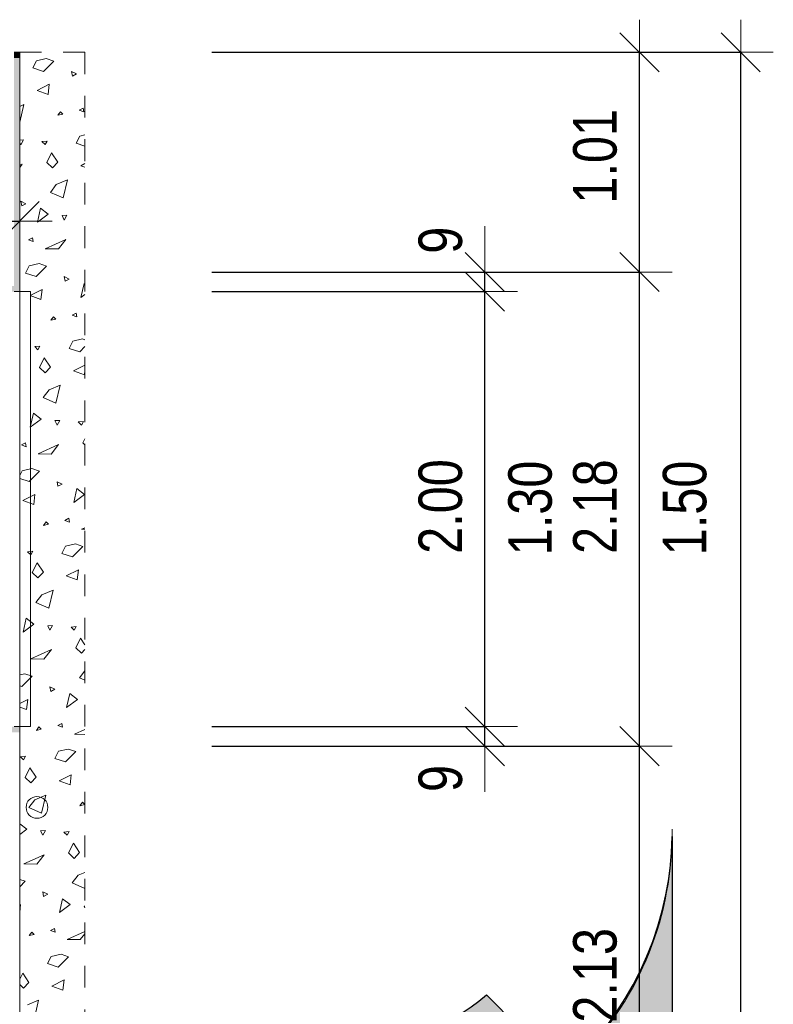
# Model space of a CAD drawing. Header units: centimetres. Extents: x -7.1 to 26.5, y -14.7 to 18.1.
# Tile 185 of 186: x 23 to 26.5, y 6.8 to 11.3. Entities that reach past the tile are written whole.
import ezdxf

# ---------------------------------------------------------------- set-up
doc = ezdxf.new("R2010")
doc.units = ezdxf.units.CM
doc.header["$LTSCALE"] = 10
doc.header["$PDMODE"] = 65
doc.linetypes.add('AUSGEZOGEN', pattern=[0])
doc.linetypes.add('STRICHLINIE_S4', pattern=[0.0055, 0.0035, -0.001, 0, -0.001])
for name, color, linetype in [('XR$1$010 Fenêtres', 7, 'Continuous'), ('XR$1$010 Murs extérieurs', 7, 'Continuous'), ('XR$1$060 Mobilier incorporé', 7, 'Continuous'), ('XR$1$065 Mobilier installé', 7, 'Continuous'), ('XR$2$105 Cotations100', 7, 'Continuous'), ('XR$3$010 Murs extérieurs – Hachures des composants', 7, 'Continuous'), ('XR$3$035 Dalles', 7, 'Continuous')]:
    doc.layers.add(name, color=color, linetype=linetype)
doc.layers.add('XR$2$STANDARD_1', color=7, linetype='Continuous', lineweight=25)
doc.styles.add('ARIAL', font='arial.ttf')
doc.dimstyles.new('DIMSTYLE_3', dxfattribs={"dimtxt": 0.2, "dimasz": 0.3, "dimexe": 0, "dimexo": 0, "dimgap": 0.1, "dimtad": 2, "dimrnd": 0.005, "dimzin": 4, "dimdsep": 46, "dimtxsty": 'ARIAL', "dimblk1": 'ALL_ML_STRICH', "dimblk2": 'ALL_ML_STRICH', "dimsah": 1, "dimcen": 0, "dimclrd": 7, "dimclre": 7, "dimclrt": 7, "dimadec": 0, "dimazin": 0, "dimtfac": 1, "dimtdec": 0, "dimtix": 1, "dimtmove": 2, "dimatfit": 3, "dimfxl": 0, "dimtzin": 0, "dimlwd": 0, "dimlwe": 18, "dimarcsym": 0})
doc.dimstyles.new('DIMSTYLE_7', dxfattribs={"dimtxt": 0.2, "dimasz": 0.3, "dimexe": 0, "dimexo": 0, "dimgap": 0.1, "dimtad": 2, "dimdec": 1, "dimlfac": 100, "dimrnd": 0.5, "dimzin": 4, "dimdsep": 46, "dimtxsty": 'ARIAL', "dimblk1": 'ALL_ML_STRICH', "dimblk2": 'ALL_ML_STRICH', "dimsah": 1, "dimcen": 0, "dimclrd": 7, "dimclre": 7, "dimclrt": 7, "dimadec": 0, "dimazin": 0, "dimtfac": 1, "dimtdec": 0, "dimtix": 1, "dimtmove": 2, "dimatfit": 3, "dimfxl": 0, "dimtvp": 1.2, "dimtzin": 0, "dimlwd": 0, "dimlwe": 18, "dimarcsym": 0})

# ---------------------------------------------------------------- blocks, each defined once
blk = doc.blocks.new('COMPLEXOBJECT_24')
at = {"layer": 'XR$1$065 Mobilier installé', "color": 8, "linetype": 'AUSGEZOGEN', "lineweight": 13, "transparency": 33554687}
for start, end in [(90, 270), (270, 90)]:
    blk.add_arc((23.1113, 7.6721), 0.05, start, end, dxfattribs=at)
blk = doc.blocks.new('ALL_ML_STRICH')
at = {"color": 0, "linetype": 'ByBlock', "lineweight": -2}
for p, q in [((0, -0.5), (0, 0.5)), ((-0.3, -0.3), (0.3, 0.3)), ((-1, 0), (0.5, 0))]:
    blk.add_line(p, q, dxfattribs=at)
blk = doc.blocks.new('*D101')
at = {"layer": 'DEFPOINTS', "color": 7, "linetype": 'AUSGEZOGEN', "lineweight": 18, "transparency": 16777216}
for p in [(26.1247, 11.1435), (26.002, -4.0565), (26.3468, -4.0565)]:
    blk.add_point(p, dxfattribs=at)
at = {"layer": 'XR$2$STANDARD_1', "color": 7, "linetype": 'AUSGEZOGEN', "lineweight": -2, "transparency": 16777216}
for p, q in [((23.9159, 11.1435), (26.3468, 11.1435)), ((26.3468, -4.0565), (26.3468, 11.1435)), ((23.9159, -4.0565), (26.3468, -4.0565))]:
    blk.add_line(p, q, dxfattribs=at)
at = {"layer": 'XR$2$STANDARD_1', "color": 7, "linetype": 'AUSGEZOGEN', "lineweight": 18, "transparency": 16777216, "xscale": 0.3, "yscale": 0.3, "zscale": 0.3}
for p, rotation in [((26.3468, 11.1435), 90), ((26.3468, -4.0565), 270)]:
    blk.add_blockref('ALL_ML_STRICH', p, dxfattribs=dict(at, rotation=rotation))
at = {"layer": 'XR$2$STANDARD_1', "color": 7, "linetype": 'AUSGEZOGEN', "lineweight": 18, "transparency": 16777216, "insert": (26.1433, 3.5492), "char_height": 0.2, "width": 0.8, "attachment_point": 5, "rotation": 90, "style": 'ARIAL'}
blk.add_mtext('\\W0.80;\\A1;{\\A1;{15.20\\H0.132000;\\S^ ;}}', dxfattribs=at)
blk = doc.blocks.new('*D102')
at = {"layer": 'DEFPOINTS', "color": 7, "linetype": 'AUSGEZOGEN', "lineweight": 18, "transparency": 16777216}
for p in [(24.4976, 8.0435), (24.4976, 7.9535), (25.1702, 7.9535)]:
    blk.add_point(p, dxfattribs=at)
at = {"layer": 'XR$2$STANDARD_1', "color": 7, "linetype": 'AUSGEZOGEN', "lineweight": -2, "transparency": 16777216}
for p, q in [((23.9159, 8.0435), (25.1702, 8.0435)), ((25.1702, 7.9535), (25.1702, 8.0435)), ((23.9159, 7.9535), (25.1702, 7.9535))]:
    blk.add_line(p, q, dxfattribs=at)
at = {"layer": 'XR$2$STANDARD_1', "color": 7, "linetype": 'AUSGEZOGEN', "lineweight": 18, "transparency": 16777216, "xscale": 0.3, "yscale": 0.3, "zscale": 0.3}
for p, rotation in [((25.1702, 7.9535), 270), ((25.1702, 8.0435), 90)]:
    blk.add_blockref('ALL_ML_STRICH', p, dxfattribs=dict(at, rotation=rotation))
at = {"layer": 'XR$2$STANDARD_1', "color": 7, "linetype": 'AUSGEZOGEN', "lineweight": 18, "transparency": 16777216, "insert": (24.9668, 7.805), "char_height": 0.2, "width": 0.48, "attachment_point": 5, "rotation": 90, "style": 'ARIAL'}
blk.add_mtext('\\W0.80;\\A1;{\\A1;{9\\H0.132000;\\S^ ;}}', dxfattribs=at)
blk = doc.blocks.new('*D103')
at = {"layer": 'DEFPOINTS', "color": 7, "linetype": 'AUSGEZOGEN', "lineweight": 18, "transparency": 16777216}
for p in [(24.8985, 10.0435), (24.4976, 8.0435), (25.1702, 8.0435)]:
    blk.add_point(p, dxfattribs=at)
at = {"layer": 'XR$2$STANDARD_1', "color": 7, "linetype": 'AUSGEZOGEN', "lineweight": -2, "transparency": 16777216}
for p, q in [((23.9159, 10.0435), (25.1702, 10.0435)), ((25.1702, 8.0435), (25.1702, 10.0435)), ((23.9159, 8.0435), (25.1702, 8.0435))]:
    blk.add_line(p, q, dxfattribs=at)
at = {"layer": 'XR$2$STANDARD_1', "color": 7, "linetype": 'AUSGEZOGEN', "lineweight": 18, "transparency": 16777216, "xscale": 0.3, "yscale": 0.3, "zscale": 0.3}
for p, rotation in [((25.1702, 10.0435), 90), ((25.1702, 8.0435), 270)]:
    blk.add_blockref('ALL_ML_STRICH', p, dxfattribs=dict(at, rotation=rotation))
at = {"layer": 'XR$2$STANDARD_1', "color": 7, "linetype": 'AUSGEZOGEN', "lineweight": 18, "transparency": 16777216, "insert": (24.9668, 9.0553), "char_height": 0.2, "width": 0.64, "attachment_point": 5, "rotation": 90, "style": 'ARIAL'}
blk.add_mtext('\\W0.80;\\A1;{\\A1;{2.00\\H0.132000;\\S^ ;}}', dxfattribs=at)
at = {"layer": 'XR$2$STANDARD_1', "color": 7, "linetype": 'AUSGEZOGEN', "lineweight": 18, "transparency": 16777216, "insert": (25.2781, 8.8313), "char_height": 0.2, "width": 0.01, "attachment_point": 1, "rotation": 90, "line_spacing_factor": 0.60241, "style": 'ARIAL'}
blk.add_mtext('\\W0.80;1.30', dxfattribs=at)
blk = doc.blocks.new('*D104')
at = {"layer": 'DEFPOINTS', "color": 7, "linetype": 'AUSGEZOGEN', "lineweight": 18, "transparency": 16777216}
for p in [(24.8985, 10.1335), (24.8985, 10.0435), (25.1702, 10.0435)]:
    blk.add_point(p, dxfattribs=at)
at = {"layer": 'XR$2$STANDARD_1', "color": 7, "linetype": 'AUSGEZOGEN', "lineweight": -2, "transparency": 16777216}
for p, q in [((23.9159, 10.1335), (25.1702, 10.1335)), ((25.1702, 10.0435), (25.1702, 10.1335)), ((23.9159, 10.0435), (25.1702, 10.0435))]:
    blk.add_line(p, q, dxfattribs=at)
at = {"layer": 'XR$2$STANDARD_1', "color": 7, "linetype": 'AUSGEZOGEN', "lineweight": 18, "transparency": 16777216, "xscale": 0.3, "yscale": 0.3, "zscale": 0.3}
for p, rotation in [((25.1702, 10.0435), 270), ((25.1702, 10.1335), 90)]:
    blk.add_blockref('ALL_ML_STRICH', p, dxfattribs=dict(at, rotation=rotation))
at = {"layer": 'XR$2$STANDARD_1', "color": 7, "linetype": 'AUSGEZOGEN', "lineweight": 18, "transparency": 16777216, "insert": (24.9668, 10.2795), "char_height": 0.2, "width": 0.48, "attachment_point": 5, "rotation": 90, "style": 'ARIAL'}
blk.add_mtext('\\W0.80;\\A1;{\\A1;{9\\H0.132000;\\S^ ;}}', dxfattribs=at)
blk = doc.blocks.new('*D117')
at = {"layer": 'DEFPOINTS', "color": 7, "linetype": 'AUSGEZOGEN', "lineweight": 18, "transparency": 16777216}
for p in [(25.4968, 7.9535), (25.546, 5.8235), (25.8812, 5.8235)]:
    blk.add_point(p, dxfattribs=at)
at = {"layer": 'XR$2$STANDARD_1', "color": 7, "linetype": 'AUSGEZOGEN', "lineweight": -2, "transparency": 16777216}
for p, q in [((23.9159, 7.9535), (25.8812, 7.9535)), ((25.8812, 5.8235), (25.8812, 7.9535)), ((23.9159, 5.8235), (25.8812, 5.8235))]:
    blk.add_line(p, q, dxfattribs=at)
at = {"layer": 'XR$2$STANDARD_1', "color": 7, "linetype": 'AUSGEZOGEN', "lineweight": 18, "transparency": 16777216, "xscale": 0.3, "yscale": 0.3, "zscale": 0.3}
for p, rotation in [((25.8812, 7.9535), 90), ((25.8812, 5.8235), 270)]:
    blk.add_blockref('ALL_ML_STRICH', p, dxfattribs=dict(at, rotation=rotation))
at = {"layer": 'XR$2$STANDARD_1', "color": 7, "linetype": 'AUSGEZOGEN', "lineweight": 18, "transparency": 16777216, "insert": (25.6776, 6.9001), "char_height": 0.2, "width": 0.64, "attachment_point": 5, "rotation": 90, "style": 'ARIAL'}
blk.add_mtext('\\W0.80;\\A1;{\\A1;{2.13\\H0.132000;\\S^ ;}}', dxfattribs=at)
blk = doc.blocks.new('*D118')
at = {"layer": 'DEFPOINTS', "color": 7, "linetype": 'AUSGEZOGEN', "lineweight": 18, "transparency": 16777216}
for p in [(25.4384, 10.1335), (25.4968, 7.9535), (25.8812, 7.9535)]:
    blk.add_point(p, dxfattribs=at)
at = {"layer": 'XR$2$STANDARD_1', "color": 7, "linetype": 'AUSGEZOGEN', "lineweight": -2, "transparency": 16777216}
for p, q in [((23.9159, 10.1335), (25.8812, 10.1335)), ((25.8812, 7.9535), (25.8812, 10.1335)), ((23.9159, 7.9535), (25.8812, 7.9535))]:
    blk.add_line(p, q, dxfattribs=at)
at = {"layer": 'XR$2$STANDARD_1', "color": 7, "linetype": 'AUSGEZOGEN', "lineweight": 18, "transparency": 16777216, "xscale": 0.3, "yscale": 0.3, "zscale": 0.3}
for p, rotation in [((25.8812, 10.1335), 90), ((25.8812, 7.9535), 270)]:
    blk.add_blockref('ALL_ML_STRICH', p, dxfattribs=dict(at, rotation=rotation))
at = {"layer": 'XR$2$STANDARD_1', "color": 7, "linetype": 'AUSGEZOGEN', "lineweight": 18, "transparency": 16777216, "insert": (25.6778, 9.0549), "char_height": 0.2, "width": 0.64, "attachment_point": 5, "rotation": 90, "style": 'ARIAL'}
blk.add_mtext('\\W0.80;\\A1;{\\A1;{2.18\\H0.132000;\\S^ ;}}', dxfattribs=at)
at = {"layer": 'XR$2$STANDARD_1', "color": 7, "linetype": 'AUSGEZOGEN', "lineweight": 18, "transparency": 16777216, "insert": (25.9888, 8.8313), "char_height": 0.2, "width": 0.01, "attachment_point": 1, "rotation": 90, "line_spacing_factor": 0.60241, "style": 'ARIAL'}
blk.add_mtext('\\W0.80;1.50', dxfattribs=at)
blk = doc.blocks.new('*D119')
at = {"layer": 'DEFPOINTS', "color": 7, "linetype": 'AUSGEZOGEN', "lineweight": 18, "transparency": 16777216}
for p in [(25.4876, 11.1435), (25.4384, 10.1335), (25.8812, 10.1335)]:
    blk.add_point(p, dxfattribs=at)
at = {"layer": 'XR$2$STANDARD_1', "color": 7, "linetype": 'AUSGEZOGEN', "lineweight": -2, "transparency": 16777216}
for p, q in [((25.8812, 11.1435), (25.8812, 11.1435)), ((25.8812, 10.1335), (25.8812, 11.1435)), ((23.9159, 10.1335), (25.8812, 10.1335))]:
    blk.add_line(p, q, dxfattribs=at)
at = {"layer": 'XR$2$STANDARD_1', "color": 7, "linetype": 'AUSGEZOGEN', "lineweight": 18, "transparency": 16777216, "xscale": 0.3, "yscale": 0.3, "zscale": 0.3}
for p, rotation in [((25.8812, 11.1435), 90), ((25.8812, 10.1335), 270)]:
    blk.add_blockref('ALL_ML_STRICH', p, dxfattribs=dict(at, rotation=rotation))
at = {"layer": 'XR$2$STANDARD_1', "color": 7, "linetype": 'AUSGEZOGEN', "lineweight": 18, "transparency": 16777216, "insert": (25.6778, 10.6655), "char_height": 0.2, "width": 0.64, "attachment_point": 5, "rotation": 90, "style": 'ARIAL'}
blk.add_mtext('\\W0.80;\\A1;{\\A1;{1.01\\H0.132000;\\S^ ;}}', dxfattribs=at)
blk = doc.blocks.new('*D194')
at = {"layer": 'DEFPOINTS', "color": 7, "linetype": 'AUSGEZOGEN', "lineweight": 18, "transparency": 16777216}
for p in [(22.6218, 10.3825), (22.6218, 10.3675), (23.0318, 10.3675)]:
    blk.add_point(p, dxfattribs=at)
at = {"layer": 'XR$2$105 Cotations100', "color": 7, "linetype": 'AUSGEZOGEN', "lineweight": -2, "transparency": 16777216}
for p, q in [((22.6218, 10.3675), (22.6218, 10.3675)), ((22.6218, 10.3675), (23.0318, 10.3675)), ((23.0318, 10.3675), (23.0318, 10.3675))]:
    blk.add_line(p, q, dxfattribs=at)
at = {"layer": 'XR$2$105 Cotations100', "color": 7, "linetype": 'AUSGEZOGEN', "lineweight": 18, "transparency": 16777216, "xscale": 0.3, "yscale": 0.3, "zscale": 0.3, "rotation": 180}
blk.add_blockref('ALL_ML_STRICH', (22.6218, 10.3675), dxfattribs=at)
at = {"layer": 'XR$2$105 Cotations100', "color": 7, "linetype": 'AUSGEZOGEN', "lineweight": 18, "transparency": 16777216, "xscale": 0.3, "yscale": 0.3, "zscale": 0.3}
blk.add_blockref('ALL_ML_STRICH', (23.0318, 10.3675), dxfattribs=at)
at = {"layer": 'XR$2$105 Cotations100', "color": 7, "linetype": 'AUSGEZOGEN', "lineweight": 18, "transparency": 16777216, "insert": (22.835, 10.5675), "char_height": 0.2, "width": 0.64, "attachment_point": 5, "style": 'ARIAL'}
blk.add_mtext('\\W0.80;\\A1;{\\A1;{41\\H0.132000;\\S^ ;}}', dxfattribs=at)
blk = doc.blocks.new('COMPLEXOBJECT_48')
at = {"layer": 'XR$3$035 Dalles', "color": 8, "linetype": 'AUSGEZOGEN', "lineweight": 25, "transparency": 33554687}
blk.add_line((26.0314, 7.5377), (26.0318, -1.5096), dxfattribs=at)
blk.add_arc((24.5488, 7.5547), 1.4827, 269.3421, 359.3421, dxfattribs=at)
blk = doc.blocks.new('COMPLEXOBJECT_51')
at = {"layer": 'XR$3$035 Dalles', "color": 253, "linetype": 'AUSGEZOGEN', "lineweight": 13, "transparency": 33554687}
for p, q in [((23.0921, 11.0715), (23.1085, 11.1048)), ((23.1085, 11.1048), (23.1541, 11.1153)), ((23.1887, 11.1035), (23.1407, 11.0559)), ((23.1541, 11.1153), (23.1887, 11.1035)), ((23.1407, 11.0559), (23.0921, 11.0715)), ((23.293, 11.0439), (23.2696, 11.0552)), ((23.2696, 11.0552), (23.2739, 11.034)), ((23.2739, 11.034), (23.293, 11.0439)), ((23.1122, 10.9685), (23.1675, 10.9964)), ((23.1626, 10.9499), (23.1122, 10.9685)), ((23.1675, 10.9964), (23.1626, 10.9499)), ((23.0318, 10.8951), (23.051, 10.9032)), ((23.051, 10.9032), (23.0318, 10.8223)), ((23.2195, 10.8704), (23.2074, 10.8543)), ((23.2302, 10.8596), (23.2195, 10.8704)), ((23.324, 10.8868), (23.3058, 10.8775)), ((23.3058, 10.8775), (23.3272, 10.8696)), ((23.3272, 10.8696), (23.324, 10.8868)), ((23.2074, 10.8543), (23.2302, 10.8596)), ((23.0489, 10.7406), (23.0318, 10.7396)), ((23.0318, 10.7294), (23.0367, 10.7189)), ((23.0367, 10.7189), (23.0489, 10.7406)), ((23.134, 10.7332), (23.1575, 10.7355)), ((23.1489, 10.7193), (23.134, 10.7332)), ((23.1575, 10.7355), (23.1489, 10.7193)), ((23.2921, 10.7251), (23.3085, 10.7584)), ((23.3085, 10.7584), (23.3318, 10.7637)), ((23.3318, 10.7124), (23.2921, 10.7251)), ((23.1558, 10.6374), (23.1778, 10.6819)), ((23.1778, 10.6819), (23.2065, 10.6389)), ((23.2065, 10.6389), (23.1819, 10.6128)), ((23.0318, 10.624), (23.0439, 10.6294)), ((23.0439, 10.6294), (23.0318, 10.614)), ((23.1819, 10.6128), (23.1558, 10.6374)), ((23.3122, 10.6221), (23.3318, 10.632)), ((23.3318, 10.6149), (23.3122, 10.6221)), ((23.1999, 10.5352), (23.251, 10.5568)), ((23.251, 10.5568), (23.2313, 10.474)), ((23.1728, 10.4997), (23.1999, 10.5352)), ((23.0599, 10.4475), (23.0366, 10.4588)), ((23.0366, 10.4588), (23.0409, 10.4376)), ((23.2313, 10.474), (23.1728, 10.4997)), ((23.0409, 10.4376), (23.0599, 10.4475)), ((23.1132, 10.3632), (23.1278, 10.4273)), ((23.1278, 10.4273), (23.1634, 10.4001)), ((23.1634, 10.4001), (23.1132, 10.3632)), ((23.2489, 10.3942), (23.2271, 10.3929)), ((23.2271, 10.3929), (23.2367, 10.3725)), ((23.2367, 10.3725), (23.2489, 10.3942)), ((23.091, 10.2904), (23.0728, 10.281)), ((23.0728, 10.281), (23.0942, 10.2732)), ((23.0942, 10.2732), (23.091, 10.2904)), ((23.1494, 10.2404), (23.2439, 10.283)), ((23.2439, 10.283), (23.2095, 10.2394)), ((23.2095, 10.2394), (23.1494, 10.2404)), ((23.059, 10.1286), (23.0755, 10.162)), ((23.0755, 10.162), (23.1211, 10.1724)), ((23.1557, 10.1606), (23.1077, 10.1131)), ((23.1211, 10.1724), (23.1557, 10.1606)), ((23.1077, 10.1131), (23.059, 10.1286)), ((23.2599, 10.1011), (23.2366, 10.1124)), ((23.2366, 10.1124), (23.2409, 10.0912)), ((23.2409, 10.0912), (23.2599, 10.1011)), ((23.0792, 10.0257), (23.1345, 10.0536)), ((23.1345, 10.0536), (23.1296, 10.0071)), ((23.3132, 10.0168), (23.3278, 10.0808)), ((23.3278, 10.0808), (23.3318, 10.0778)), ((23.1296, 10.0071), (23.0792, 10.0257)), ((23.3318, 10.0305), (23.3132, 10.0168)), ((23.1865, 9.9275), (23.1743, 9.9115)), ((23.1743, 9.9115), (23.1972, 9.9168)), ((23.1972, 9.9168), (23.1865, 9.9275)), ((23.291, 9.944), (23.2728, 9.9346)), ((23.2728, 9.9346), (23.2942, 9.9267)), ((23.2942, 9.9267), (23.291, 9.944)), ((23.2755, 9.8156), (23.3211, 9.826)), ((23.3211, 9.826), (23.3318, 9.8224)), ((23.101, 9.7904), (23.1245, 9.7927)), ((23.1158, 9.7764), (23.101, 9.7904)), ((23.1245, 9.7927), (23.1158, 9.7764)), ((23.259, 9.7822), (23.2755, 9.8156)), ((23.3077, 9.7667), (23.259, 9.7822)), ((23.3318, 9.7905), (23.3077, 9.7667)), ((23.1228, 9.6946), (23.1448, 9.7391)), ((23.1448, 9.7391), (23.1735, 9.6961)), ((23.1489, 9.67), (23.1228, 9.6946)), ((23.1735, 9.6961), (23.1489, 9.67)), ((23.2792, 9.6792), (23.3318, 9.7058)), ((23.3296, 9.6607), (23.2792, 9.6792)), ((23.3318, 9.6811), (23.3296, 9.6607)), ((23.1669, 9.5924), (23.218, 9.614)), ((23.218, 9.614), (23.1983, 9.5311)), ((23.1397, 9.5569), (23.1669, 9.5924)), ((23.1983, 9.5311), (23.1397, 9.5569)), ((23.0802, 9.4204), (23.0948, 9.4844)), ((23.0948, 9.4844), (23.1303, 9.4573)), ((23.1303, 9.4573), (23.0802, 9.4204)), ((23.2159, 9.4514), (23.1941, 9.4501)), ((23.1941, 9.4501), (23.2036, 9.4297)), ((23.2036, 9.4297), (23.2159, 9.4514)), ((23.301, 9.444), (23.3245, 9.4463)), ((23.3158, 9.43), (23.301, 9.444)), ((23.3245, 9.4463), (23.3158, 9.43)), ((23.058, 9.3476), (23.0398, 9.3382)), ((23.0398, 9.3382), (23.0612, 9.3303)), ((23.0612, 9.3303), (23.058, 9.3476)), ((23.1164, 9.2976), (23.2109, 9.3402)), ((23.2109, 9.3402), (23.1765, 9.2965)), ((23.3228, 9.3482), (23.3318, 9.3664)), ((23.3318, 9.3397), (23.3228, 9.3482)), ((23.1765, 9.2965), (23.1164, 9.2976)), ((23.0318, 9.1974), (23.0425, 9.2192)), ((23.0425, 9.2192), (23.0881, 9.2296)), ((23.1227, 9.2178), (23.0747, 9.1703)), ((23.0881, 9.2296), (23.1227, 9.2178)), ((23.0747, 9.1703), (23.0318, 9.184)), ((23.2269, 9.1583), (23.2035, 9.1695)), ((23.2035, 9.1695), (23.2079, 9.1484)), ((23.2079, 9.1484), (23.2269, 9.1583)), ((23.0462, 9.0828), (23.1015, 9.1108)), ((23.1015, 9.1108), (23.0966, 9.0643)), ((23.2802, 9.074), (23.2948, 9.138)), ((23.3303, 9.1109), (23.2802, 9.074)), ((23.2948, 9.138), (23.3303, 9.1109)), ((23.0966, 9.0643), (23.0462, 9.0828)), ((23.1535, 8.9847), (23.1413, 8.9687)), ((23.1413, 8.9687), (23.1642, 8.974)), ((23.1642, 8.974), (23.1535, 8.9847)), ((23.258, 9.0012), (23.2398, 8.9918)), ((23.2398, 8.9918), (23.2612, 8.9839)), ((23.2612, 8.9839), (23.258, 9.0012)), ((23.3164, 8.9511), (23.3318, 8.9581)), ((23.3318, 8.9509), (23.3164, 8.9511)), ((23.226, 8.8394), (23.2425, 8.8728)), ((23.2425, 8.8728), (23.2881, 8.8832)), ((23.2881, 8.8832), (23.3227, 8.8714)), ((23.068, 8.8476), (23.0915, 8.8499)), ((23.0828, 8.8336), (23.068, 8.8476)), ((23.0915, 8.8499), (23.0828, 8.8336)), ((23.2747, 8.8238), (23.226, 8.8394)), ((23.3227, 8.8714), (23.2747, 8.8238)), ((23.0898, 8.7518), (23.1117, 8.7963)), ((23.1117, 8.7963), (23.1405, 8.7533)), ((23.1159, 8.7272), (23.0898, 8.7518)), ((23.1405, 8.7533), (23.1159, 8.7272)), ((23.2462, 8.7364), (23.3015, 8.7644)), ((23.3015, 8.7644), (23.2966, 8.7179)), ((23.2966, 8.7179), (23.2462, 8.7364)), ((23.1067, 8.6141), (23.1339, 8.6496)), ((23.1339, 8.6496), (23.185, 8.6712)), ((23.185, 8.6712), (23.1653, 8.5883)), ((23.1653, 8.5883), (23.1067, 8.6141)), ((23.0472, 8.4776), (23.0618, 8.5416)), ((23.0973, 8.5145), (23.0472, 8.4776)), ((23.0618, 8.5416), (23.0973, 8.5145)), ((23.1829, 8.5086), (23.1611, 8.5073)), ((23.1611, 8.5073), (23.1706, 8.4869)), ((23.1706, 8.4869), (23.1829, 8.5086)), ((23.268, 8.5012), (23.2915, 8.5035)), ((23.2828, 8.4872), (23.268, 8.5012)), ((23.2915, 8.5035), (23.2828, 8.4872)), ((23.2898, 8.4054), (23.3117, 8.4498)), ((23.3117, 8.4498), (23.3318, 8.42)), ((23.0834, 8.3547), (23.1779, 8.3974)), ((23.1779, 8.3974), (23.1435, 8.3537)), ((23.3159, 8.3808), (23.2898, 8.4054)), ((23.3318, 8.3976), (23.3159, 8.3808)), ((23.1435, 8.3537), (23.0834, 8.3547)), ((23.0318, 8.2814), (23.0551, 8.2868)), ((23.0551, 8.2868), (23.0897, 8.275)), ((23.3067, 8.2677), (23.3318, 8.3004)), ((23.0897, 8.275), (23.0417, 8.2274)), ((23.3318, 8.2567), (23.3067, 8.2677)), ((23.0417, 8.2274), (23.0318, 8.2306)), ((23.1939, 8.2154), (23.1705, 8.2267)), ((23.1705, 8.2267), (23.1749, 8.2056)), ((23.1749, 8.2056), (23.1939, 8.2154)), ((23.2472, 8.1312), (23.2618, 8.1952)), ((23.2618, 8.1952), (23.2973, 8.1681)), ((23.0318, 8.1494), (23.0685, 8.168)), ((23.0685, 8.168), (23.0636, 8.1215)), ((23.2973, 8.1681), (23.2472, 8.1312)), ((23.0636, 8.1215), (23.0318, 8.1332)), ((23.225, 8.0584), (23.2068, 8.049)), ((23.2282, 8.0411), (23.225, 8.0584)), ((23.1205, 8.0419), (23.1083, 8.0259)), ((23.1083, 8.0259), (23.1311, 8.0312)), ((23.1311, 8.0312), (23.1205, 8.0419)), ((23.2068, 8.049), (23.2282, 8.0411)), ((23.2834, 8.0083), (23.3318, 8.0302)), ((23.3318, 8.0075), (23.2834, 8.0083)), ((23.193, 7.8966), (23.2095, 7.9299)), ((23.2095, 7.9299), (23.2551, 7.9404)), ((23.2897, 7.9286), (23.2417, 7.881)), ((23.2551, 7.9404), (23.2897, 7.9286)), ((23.035, 7.9048), (23.0585, 7.907)), ((23.0498, 7.8908), (23.035, 7.9048)), ((23.0585, 7.907), (23.0498, 7.8908)), ((23.2417, 7.881), (23.193, 7.8966)), ((23.0568, 7.809), (23.0787, 7.8534)), ((23.0787, 7.8534), (23.1075, 7.8105)), ((23.0829, 7.7843), (23.0568, 7.809)), ((23.1075, 7.8105), (23.0829, 7.7843)), ((23.2132, 7.7936), (23.2685, 7.8216)), ((23.2636, 7.7751), (23.2132, 7.7936)), ((23.2685, 7.8216), (23.2636, 7.7751)), ((23.0737, 7.6713), (23.1009, 7.7068)), ((23.1009, 7.7068), (23.1519, 7.7283)), ((23.1519, 7.7283), (23.1323, 7.6455)), ((23.3205, 7.6955), (23.3083, 7.6795)), ((23.3311, 7.6848), (23.3205, 7.6955)), ((23.1323, 7.6455), (23.0737, 7.6713)), ((23.3083, 7.6795), (23.3311, 7.6848)), ((23.0318, 7.5965), (23.0643, 7.5717)), ((23.0643, 7.5717), (23.0318, 7.5477)), ((23.1498, 7.5658), (23.1281, 7.5645)), ((23.1281, 7.5645), (23.1376, 7.5441)), ((23.1376, 7.5441), (23.1498, 7.5658)), ((23.235, 7.5584), (23.2585, 7.5606)), ((23.2585, 7.5606), (23.2498, 7.5444)), ((23.2498, 7.5444), (23.235, 7.5584)), ((23.2568, 7.4626), (23.2787, 7.507)), ((23.2787, 7.507), (23.3075, 7.4641)), ((23.0504, 7.4119), (23.1449, 7.4546)), ((23.1449, 7.4546), (23.1105, 7.4109)), ((23.2829, 7.4379), (23.2568, 7.4626)), ((23.3075, 7.4641), (23.2829, 7.4379)), ((23.1105, 7.4109), (23.0504, 7.4119)), ((23.0318, 7.3407), (23.0567, 7.3322)), ((23.2737, 7.3249), (23.3009, 7.3604)), ((23.3009, 7.3604), (23.3318, 7.3734)), ((23.0567, 7.3322), (23.0318, 7.3075)), ((23.3318, 7.2993), (23.2737, 7.3249)), ((23.1609, 7.2726), (23.1375, 7.2839)), ((23.1375, 7.2839), (23.1418, 7.2627)), ((23.1418, 7.2627), (23.1609, 7.2726)), ((23.2141, 7.1883), (23.2288, 7.2524)), ((23.2288, 7.2524), (23.2643, 7.2252)), ((23.0318, 7.2233), (23.0355, 7.2252)), ((23.0355, 7.2252), (23.0318, 7.1899)), ((23.2643, 7.2252), (23.2141, 7.1883)), ((23.3318, 7.2183), (23.3281, 7.2181)), ((23.3281, 7.2181), (23.3318, 7.2102)), ((23.192, 7.1156), (23.1737, 7.1062)), ((23.1952, 7.0983), (23.192, 7.1156)), ((23.0874, 7.0991), (23.0753, 7.0831)), ((23.0753, 7.0831), (23.0981, 7.0884)), ((23.0981, 7.0884), (23.0874, 7.0991)), ((23.1737, 7.1062), (23.1952, 7.0983)), ((23.2504, 7.0655), (23.3318, 7.1022)), ((23.3105, 7.0645), (23.2504, 7.0655)), ((23.3318, 7.0915), (23.3105, 7.0645)), ((23.16, 6.9538), (23.1765, 6.9871)), ((23.1765, 6.9871), (23.2221, 6.9976)), ((23.2567, 6.9858), (23.2087, 6.9382)), ((23.2221, 6.9976), (23.2567, 6.9858)), ((23.2087, 6.9382), (23.16, 6.9538)), ((23.0318, 6.8824), (23.0457, 6.9106)), ((23.0457, 6.9106), (23.0745, 6.8677)), ((23.0499, 6.8415), (23.0318, 6.8586)), ((23.0745, 6.8677), (23.0499, 6.8415)), ((23.1802, 6.8508), (23.2355, 6.8788)), ((23.2306, 6.8322), (23.1802, 6.8508)), ((23.2355, 6.8788), (23.2306, 6.8322)), ((23.0678, 6.764), (23.1189, 6.7855)), ((23.1189, 6.7855), (23.0993, 6.7027))]:
    blk.add_line(p, q, dxfattribs=at)
blk = doc.blocks.new('COMPLEXOBJECT_54')
at = {"layer": 'XR$3$035 Dalles', "color": 8, "linetype": 'AUSGEZOGEN', "lineweight": 25, "transparency": 33554687}
for p, q in [((25.1774, 6.8098), (25.5318, 6.4554)), ((24.5318, 6.0734), (22.9419, 6.0734))]:
    blk.add_line(p, q, dxfattribs=at)
blk.add_lwpolyline([(22.9419, 6.0734), (22.9423, 6.5749), (24.532, 6.5734)], dxfattribs=at)
for radius, start, end in [(1, 270.0121, 310.2124), (1.5, 270, 311.8103)]:
    blk.add_arc((24.5318, 7.5734), radius, start, end, dxfattribs=at)

msp = doc.modelspace()

# ---------------------------------------------------------------- hatches: boundary and pattern name
at = {"layer": 'XR$3$010 Murs extérieurs – Hachures des composants', "linetype": 'AUSGEZOGEN', "lineweight": 13, "true_color": 0xa79e8b, "transparency": 33554687}
for points in [[(23.0058, 11.1175), (23.0318, 11.1435), (23.0058, 11.1435)], [(23.0058, 11.1175), (23.0318, 11.1175), (23.0318, 11.1435)], [(23.0058, 10.0695), (23.0318, 10.0695), (23.0318, 11.1175), (23.0058, 11.1175)], [(23.0318, 10.0695), (22.7518, 10.0695), (22.7518, 10.0435), (23.0318, 10.0435)], [(23.0318, 8.0175), (23.0318, 8.0435), (22.7518, 8.0435), (22.7518, 8.0175)]]:
    msp.add_hatch(color=253, dxfattribs=at).paths.add_polyline_path(points)
at = {"layer": 'XR$3$035 Dalles', "linetype": 'AUSGEZOGEN', "lineweight": 13, "transparency": 33554687}
for color, points in [(254, [(23.0318, -0.0472), (24.5318, -0.0472), (24.6065, -0.0491), (24.6811, -0.0547), (24.7553, -0.064), (24.829, -0.077), (24.9019, -0.0936), (24.9739, -0.1139), (25.0448, -0.1377), (25.1144, -0.165), (25.1826, -0.1958), (25.2491, -0.2299), (25.3139, -0.2673), (25.3767, -0.3078), (25.4375, -0.3515), (25.496, -0.3981), (25.552, -0.4476), (25.6056, -0.4998), (25.6565, -0.5546), (25.7046, -0.6119), (25.7497, -0.6715), (25.7919, -0.7333), (25.8309, -0.7971), (25.8667, -0.8627), (25.8992, -0.9301), (25.9283, -0.999), (25.9539, -1.0693), (25.976, -1.1407), (25.9945, -1.2132), (26.0093, -1.2865), (26.0205, -1.3605), (26.028, -1.4349), (26.0318, -1.5096), (26.0314, 7.5377), (26.0286, 7.4626), (26.022, 7.3878), (26.0117, 7.3134), (25.9976, 7.2396), (25.9798, 7.1666), (25.9583, 7.0946), (25.9332, 7.0238), (25.9045, 6.9544), (25.8724, 6.8865), (25.8368, 6.8203), (25.798, 6.756), (25.7559, 6.6938), (25.7108, 6.6337), (25.6626, 6.5761), (25.6116, 6.5209), (25.5579, 6.4684), (25.5016, 6.4187), (25.4428, 6.3719), (25.3818, 6.3281), (25.3186, 6.2875), (25.2534, 6.2501), (25.1864, 6.2161), (25.1178, 6.1855), (25.0477, 6.1585), (24.9764, 6.135), (24.9039, 6.1152), (24.8306, 6.099), (24.7565, 6.0866), (24.6818, 6.078), (24.6069, 6.0731), (24.5318, 6.0721), (23.0318, 6.0735)]), (9, [(22.9419, 6.0734), (24.5318, 6.0734), (24.5671, 6.0738), (24.6024, 6.0751), (24.6376, 6.0772), (24.6728, 6.0801), (24.7079, 6.0838), (24.7429, 6.0884), (24.7778, 6.0937), (24.8126, 6.0999), (24.8472, 6.107), (24.8816, 6.1148), (24.9158, 6.1234), (24.9499, 6.1329), (24.9837, 6.1431), (25.0172, 6.1541), (25.0505, 6.166), (25.0835, 6.1786), (25.1161, 6.1919), (25.1485, 6.2061), (25.1805, 6.221), (25.2122, 6.2366), (25.2434, 6.253), (25.2743, 6.2701), (25.3048, 6.288), (25.3348, 6.3065), (25.3644, 6.3258), (25.3936, 6.3457), (25.4222, 6.3663), (25.4504, 6.3876), (25.478, 6.4096), (25.5052, 6.4322), (25.5318, 6.4554), (25.1774, 6.8098), (25.1599, 6.7954), (25.1422, 6.7813), (25.1241, 6.7677), (25.1057, 6.7545), (25.087, 6.7418), (25.0681, 6.7294), (25.0488, 6.7175), (25.0293, 6.706), (25.0096, 6.695), (24.9896, 6.6844), (24.9693, 6.6742), (24.9489, 6.6646), (24.9282, 6.6554), (24.9073, 6.6466), (24.8862, 6.6384), (24.865, 6.6306), (24.8436, 6.6233), (24.822, 6.6165), (24.8002, 6.6101), (24.7784, 6.6043), (24.7564, 6.599), (24.7343, 6.5941), (24.7121, 6.5898), (24.6897, 6.586), (24.6674, 6.5827), (24.6449, 6.5798), (24.6224, 6.5775), (24.5998, 6.5757), (24.5772, 6.5745), (24.5546, 6.5737), (24.532, 6.5734), (22.9423, 6.5749)])]:
    msp.add_hatch(color=color, dxfattribs=at).paths.add_polyline_path(points)

# ---------------------------------------------------------------- linework, layer by layer
at = {"layer": 'XR$1$010 Fenêtres', "color": 7, "linetype": 'AUSGEZOGEN', "lineweight": 13, "transparency": 33554687}
for p, q in [((23.0318, 10.0435), (23.0058, 10.0435)), ((23.0318, 10.0435), (23.0814, 10.0435)), ((23.0318, 10.0435), (23.0318, 8.0435)), ((23.0814, 10.0435), (23.0814, 8.0435)), ((23.0318, 8.0435), (23.0058, 8.0435)), ((23.0814, 8.0435), (23.0318, 8.0435))]:
    msp.add_line(p, q, dxfattribs=at)
at = {"layer": 'XR$1$010 Murs extérieurs', "color": 7, "linetype": 'AUSGEZOGEN', "lineweight": 18, "transparency": 33554687}
for p, q in [((23.0318, 11.1435), (23.0058, 11.1435)), ((23.0318, 10.0695), (23.0318, 11.1435)), ((23.0318, 10.0695), (23.0318, 10.0435)), ((23.0318, 10.0435), (23.0058, 10.0435)), ((23.0318, 8.0435), (23.0058, 8.0435)), ((23.0318, 8.0175), (23.0318, 8.0435)), ((23.0318, 5.7595), (23.0318, 8.0175))]:
    msp.add_line(p, q, dxfattribs=at)
at = {"layer": 'XR$1$060 Mobilier incorporé', "color": 8, "linetype": 'AUSGEZOGEN', "lineweight": 13, "transparency": 33554687}
msp.add_arc((24.5318, 7.5721), 1.5, 270, 0, dxfattribs=at)
at = {"layer": 'XR$3$035 Dalles', "color": 253, "linetype": 'STRICHLINIE_S4', "lineweight": 18, "transparency": 33554687}
msp.add_lwpolyline([(23.0318, 11.1435), (23.3318, 11.1435), (23.3318, 4.9539), (23.0318, 4.9539), (23.0318, 11.1435)], close=True, dxfattribs=at)

# ---------------------------------------------------------------- block references
at = {"layer": 'XR$1$065 Mobilier installé', "color": 8, "linetype": 'AUSGEZOGEN', "lineweight": 13, "transparency": 33554687}
msp.add_blockref('COMPLEXOBJECT_24', (0, 0), dxfattribs=at)
at = {"layer": 'XR$3$035 Dalles', "color": 253, "linetype": 'AUSGEZOGEN', "lineweight": 13, "transparency": 33554687}
msp.add_blockref('COMPLEXOBJECT_51', (0, 0), dxfattribs=at)
at = {"layer": 'XR$3$035 Dalles', "color": 8, "linetype": 'AUSGEZOGEN', "lineweight": 25, "transparency": 33554687}
for name in ['COMPLEXOBJECT_48', 'COMPLEXOBJECT_54']:
    msp.add_blockref(name, (0, 0), dxfattribs=at)

# ---------------------------------------------------------------- dimensions: what is measured, and where the dimension line sits
at = {"layer": 'XR$2$105 Cotations100', "color": 7, "linetype": 'AUSGEZOGEN', "lineweight": 18, "transparency": 33554687}
dim = msp.add_linear_dim(base=(23.0318, 10.3675), p1=(22.6218, 10.3675), p2=(23.0318, 10.3675), dimstyle='DIMSTYLE_7', override={"dimpost": '<>', "dimclrd": 7, "dimclre": 7, "dimclrt": 7, "dimlwd": 0, "dimlwe": 18}, dxfattribs=at)
dim.commit()
dim.dimension.update_dxf_attribs({"geometry": '*D194', "text_midpoint": (22.835, 10.5675), "dimtype": 160})
at = {"layer": 'XR$2$STANDARD_1', "color": 7, "linetype": 'AUSGEZOGEN', "lineweight": 18, "transparency": 33554687}
for base, p1, p2, dimstyle, picture, middle in [((26.3468, 11.1435), (23.9159, -4.0565), (23.9159, 11.1435), 'DIMSTYLE_3', '*D101', (26.1433, 3.5492)), ((25.8812, 11.1435), (23.9159, 10.1335), (25.8812, 11.1435), 'DIMSTYLE_3', '*D119', (25.6778, 10.6655)), ((25.1702, 10.1335), (23.9159, 10.0435), (23.9159, 10.1335), 'DIMSTYLE_7', '*D104', (24.9668, 10.2795)), ((25.1702, 8.0435), (23.9159, 7.9535), (23.9159, 8.0435), 'DIMSTYLE_7', '*D102', (24.9668, 7.805)), ((25.8812, 7.9535), (23.9159, 5.8235), (23.9159, 7.9535), 'DIMSTYLE_3', '*D117', (25.6776, 6.9001))]:
    dim = msp.add_linear_dim(base=base, p1=p1, p2=p2, angle=90, dimstyle=dimstyle, override={"dimpost": '<>', "dimclrd": 7, "dimclre": 7, "dimclrt": 7, "dimlwd": 0, "dimlwe": 18}, dxfattribs=at)
    dim.commit()
    dim.dimension.update_dxf_attribs({"geometry": picture, "text_midpoint": middle, "dimtype": 160})
for base, p1, p2, text, picture, middle in [((25.8812, 10.1335), (23.9159, 7.9535), (23.9159, 10.1335), '<>\\X\\W0.80;1.50', '*D118', (25.6778, 9.0549)), ((25.1702, 10.0435), (23.9159, 8.0435), (23.9159, 10.0435), '<>\\X\\W0.80;1.30', '*D103', (24.9668, 9.0553))]:
    dim = msp.add_linear_dim(base=base, p1=p1, p2=p2, angle=90, text=text, dimstyle='DIMSTYLE_3', override={"dimpost": '<>', "dimclrd": 7, "dimclre": 7, "dimclrt": 7, "dimlwd": 0, "dimlwe": 18}, dxfattribs=at)
    dim.commit()
    dim.dimension.update_dxf_attribs({"geometry": picture, "text_midpoint": middle, "dimtype": 160})

doc.saveas('drawing.dxf')
